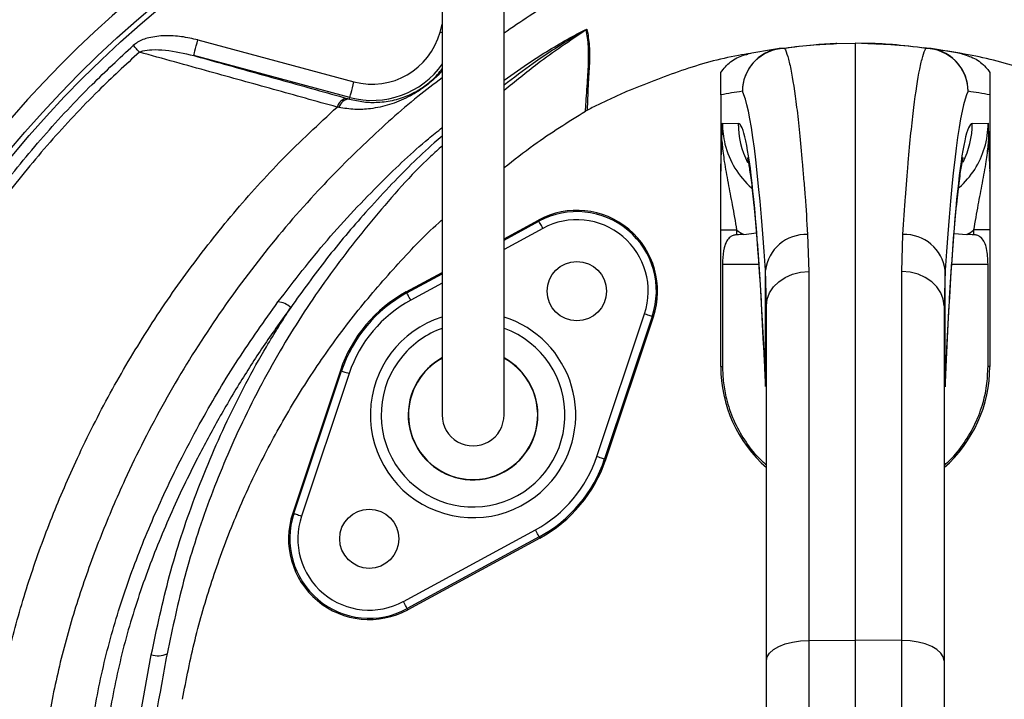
# Model space of a CAD drawing. Header units: millimetres. Extents: x 3239 to 9129, y 3304 to 9194.
# Tile 6 of 12: x 5407 to 6322, y 6390 to 7021. Entities that reach past the tile are written whole.
import ezdxf

# ---------------------------------------------------------------- set-up
doc = ezdxf.new("R2010")
doc.units = ezdxf.units.MM
doc.header["$LTSCALE"] = 5

msp = doc.modelspace()

# ---------------------------------------------------------------- linework, layer by layer
at = {"color": 8, "linetype": 'Continuous', "lineweight": 25}
for p, q in [((5797.93, 7009.43), (5799.89, 7016.76)), ((5799.93, 7008.9), (5797.93, 7009.43)), ((5857.39, 6816.24), (5889.85, 6833.85)), ((5893.43, 6827.26), (5857.39, 6807.71)), ((6060.34, 6794.07), (6093.98, 6794.07)), ((6273.3, 6794.07), (6306.95, 6794.07)), ((5767.2, 6767.28), (5799.89, 6785.03)), ((5799.89, 6776.5), (5770.77, 6760.69)), ((6100.15, 6680.37), (6100.14, 6684.08)), ((6267.14, 6684.08), (6267.13, 6680.29))]:
    msp.add_line(p, q, dxfattribs=at)
at = {"color": 7, "linetype": 'Continuous', "lineweight": 25}
for p, q in [((5573, 7002.14), (5718, 6963.29)), ((6166.55, 6998.77), (6183.64, 6999.07)), ((6183.64, 6999.07), (6183.64, 6445.13)), ((6200.74, 6998.77), (6183.64, 6999.07)), ((6201.08, 6998.16), (6183.64, 6999.07)), ((5714.12, 6948.8), (5569.12, 6987.65)), ((6058.64, 6951.14), (6058.64, 6881.03)), ((6308.64, 6951.14), (6308.64, 6881.03)), ((5711.9, 6947.84), (5713.73, 6947.33)), ((5713.73, 6947.33), (5714.12, 6948.8)), ((5704.01, 6939.47), (5702.32, 6939.82)), ((5934.17, 6936.7), (5933.15, 6936.14)), ((6060.23, 6924.84), (6074.96, 6924.58)), ((6292.33, 6924.58), (6307.06, 6924.84)), ((5857.39, 6817.58), (5889.29, 6834.89)), ((5889.85, 6833.85), (5889.29, 6834.89)), ((6058.64, 6825.74), (6073.38, 6825.74)), ((6058.64, 6699.08), (6058.64, 6825.74)), ((6073.38, 6825.74), (6073.38, 6821.31)), ((6080.08, 6821.49), (6091.79, 6823.17)), ((6308.64, 6825.74), (6293.9, 6825.74)), ((6293.9, 6821.31), (6293.9, 6825.74)), ((6308.64, 6825.74), (6308.64, 6699.08)), ((6139.41, 6821.58), (6140.44, 6787.31)), ((6226.84, 6787.31), (6227.88, 6821.58)), ((6275.45, 6822.62), (6287.21, 6821.49)), ((5766.63, 6768.32), (5799.89, 6786.37)), ((6060.34, 6794.07), (6060.34, 6699.08)), ((6101.14, 6755.36), (6100.14, 6788.32)), ((6100.14, 6684.08), (6100.14, 6788.32)), ((6140.44, 6787.31), (6140.44, 6444.77)), ((6226.84, 6444.77), (6226.84, 6787.31)), ((6267.14, 6788.32), (6266.14, 6755.36)), ((6267.14, 6684.08), (6267.14, 6788.32)), ((6306.95, 6699.08), (6306.95, 6794.07)), ((5767.2, 6767.28), (5766.63, 6768.32)), ((6101.14, 6425.88), (6101.14, 6755.36)), ((6266.14, 6755.36), (6266.14, 6425.88)), ((5943.7, 6615.59), (5987.96, 6747.94)), ((5995.07, 6745.56), (5950.81, 6613.21)), ((5951.93, 6612.84), (5996.19, 6745.19)), ((5995.07, 6745.56), (5996.19, 6745.19)), ((5705.35, 6695.29), (5661.1, 6562.94)), ((5662.22, 6562.57), (5706.47, 6694.92)), ((5706.47, 6694.92), (5705.35, 6695.29)), ((6058.64, 6699.08), (6060.34, 6699.08)), ((6308.64, 6699.08), (6306.95, 6699.08)), ((5713.58, 6692.54), (5669.33, 6560.19)), ((5950.81, 6613.21), (5951.93, 6612.84)), ((5662.22, 6562.57), (5661.1, 6562.94)), ((5763.86, 6480.87), (5886.51, 6547.44)), ((5890.09, 6540.85), (5767.44, 6474.28)), ((5890.65, 6539.81), (5768, 6473.24)), ((5890.09, 6540.85), (5890.65, 6539.81)), ((5767.44, 6474.28), (5768, 6473.24)), ((6140.44, 6444.77), (6183.64, 6445.13)), ((6140.44, 6444.77), (6140.44, 5976.21)), ((6183.64, 6445.13), (6183.64, 5975.71)), ((6226.84, 6444.77), (6183.64, 6445.13)), ((6226.84, 5976.21), (6226.84, 6444.77)), ((5494.48, 6236.2), (5529.74, 6431.51)), ((6101.14, 6002.55), (6101.14, 6425.88)), ((6266.14, 6425.88), (6266.14, 6002.55))]:
    msp.add_line(p, q, dxfattribs=at)
at = {"color": 7, "linetype": 'Continuous', "lineweight": 25, "flags": 128}
for points in [[(5518.67, 6990.83), (5518.04, 6991.53), (5517.37, 6992.26), (5516.69, 6993.03), (5515.99, 6993.81), (5515.26, 6994.61), (5514.53, 6995.42), (5513.79, 6996.25), (5513.04, 6997.08)], [(5569.12, 6987.65), (5569.2, 6987.98), (5569.43, 6988.83), (5569.79, 6990.18), (5570.28, 6991.99), (5570.86, 6994.17), (5571.53, 6996.66), (5572.25, 6999.35), (5573, 7002.14)], [(5714.12, 6948.8), (5714.21, 6949.12), (5714.44, 6949.97), (5714.8, 6951.33), (5715.28, 6953.13), (5715.87, 6955.32), (5716.53, 6957.8), (5717.25, 6960.49), (5718, 6963.29)], [(5893.43, 6827.26), (5892.74, 6828.53), (5892.07, 6829.76), (5891.46, 6830.89), (5890.92, 6831.88), (5890.47, 6832.7), (5890.14, 6833.32), (5889.93, 6833.71), (5889.85, 6833.85)], [(6101.14, 6755.36), (6101.89, 6761.53), (6104.12, 6767.46), (6107.74, 6772.94), (6112.61, 6777.76), (6118.56, 6781.74), (6125.35, 6784.72), (6132.74, 6786.6), (6140.44, 6787.31)], [(6266.14, 6755.36), (6265.39, 6761.53), (6263.16, 6767.46), (6259.55, 6772.94), (6254.67, 6777.76), (6248.73, 6781.74), (6241.93, 6784.72), (6234.54, 6786.6), (6226.84, 6787.31)], [(5770.77, 6760.69), (5770.08, 6761.97), (5769.42, 6763.19), (5768.8, 6764.32), (5768.27, 6765.31), (5767.82, 6766.13), (5767.49, 6766.75), (5767.27, 6767.14), (5767.2, 6767.28)], [(5987.96, 6747.94), (5989.33, 6747.48), (5990.65, 6747.04), (5991.87, 6746.63), (5992.94, 6746.27), (5993.83, 6745.98), (5994.49, 6745.75), (5994.91, 6745.61), (5995.07, 6745.56)], [(5706.47, 6694.92), (5706.63, 6694.87), (5707.05, 6694.73), (5707.71, 6694.5), (5708.6, 6694.21), (5709.67, 6693.85), (5710.89, 6693.44), (5712.21, 6693), (5713.58, 6692.54)], [(5943.7, 6615.59), (5945.07, 6615.13), (5946.39, 6614.69), (5947.61, 6614.28), (5948.69, 6613.92), (5949.57, 6613.63), (5950.24, 6613.4), (5950.66, 6613.26), (5950.81, 6613.21)], [(5662.22, 6562.57), (5662.37, 6562.52), (5662.79, 6562.38), (5663.46, 6562.15), (5664.34, 6561.86), (5665.41, 6561.5), (5666.63, 6561.09), (5667.96, 6560.65), (5669.33, 6560.19)], [(5890.09, 6540.85), (5890.01, 6540.99), (5889.8, 6541.38), (5889.47, 6542), (5889.02, 6542.82), (5888.48, 6543.81), (5887.87, 6544.94), (5887.2, 6546.16), (5886.51, 6547.44)], [(5767.44, 6474.28), (5767.36, 6474.42), (5767.15, 6474.81), (5766.81, 6475.43), (5766.37, 6476.25), (5765.83, 6477.24), (5765.21, 6478.37), (5764.55, 6479.6), (5763.86, 6480.87)], [(6101.14, 6425.88), (6101.89, 6429.52), (6104.12, 6433.03), (6107.74, 6436.27), (6112.61, 6439.12), (6118.56, 6441.47), (6125.35, 6443.24), (6132.74, 6444.35), (6140.44, 6444.77)], [(6266.14, 6425.88), (6265.39, 6429.52), (6263.16, 6433.03), (6259.55, 6436.27), (6254.67, 6439.12), (6248.73, 6441.47), (6241.93, 6443.24), (6234.54, 6444.35), (6226.84, 6444.77)]]:
    msp.add_lwpolyline(points, dxfattribs=at)
at = {"color": 7, "linetype": 'Continuous', "lineweight": 25}
for centre, radius in [((6183.64, 6249.07), 2945), ((6183.64, 6249.07), 2500), ((6183.64, 6249.07), 2470), ((6183.64, 6249.07), 2467.03), ((6183.64, 6249.07), 2375), ((6183.64, 6249.07), 2346.86), ((6183.64, 6249.07), 2328.66), ((6183.64, 6249.07), 1020), ((6183.64, 6249.07), 1015), ((5925.06, 6768.97), 27.5), ((5732.22, 6539.16), 27.5)]:
    msp.add_circle(centre, radius, dxfattribs=at)
for centre, radius, start, end in [((6183.64, 6249.07), 1575, 273.77401, 266.22599), ((6183.64, 6249.07), 1575, 273.77401, 157.5), ((6183.64, 6249.07), 1565, 273.81739, 266.18261), ((6183.64, 6249.07), 1262.61, 110.02752, 249.97248), ((6183.64, 6249.07), 1038.19, 100.43639, 259.56361), ((5734.89, 7026.32), 65.26, 255, 345), ((5941.58, 6998.64), 15.14, 118.14868, 121.77652), ((6167.25, 6958.77), 40, 91, 92.04257), ((6118.88, 6954.25), 40.08, 91.174, 179.68744), ((6118.77, 6954.5), 39.97, 98.13228, 180.04215), ((6183.64, 6499.07), 500, 98.1084, 101.49508), ((6117.02, 6966.64), 27.7, 87.84436, 98.098), ((6250.26, 6966.64), 27.7, 81.902, 92.15564), ((6248.4, 6954.25), 40.08, 0.31256, 88.826), ((6248.51, 6954.5), 39.97, 359.95785, 81.86772), ((6183.64, 6499.07), 500, 78.50492, 81.8916), ((6143.68, 6499.07), 460, 98.1084, 100.65352), ((6223.6, 6499.07), 460, 79.34648, 81.8916), ((5712.69, 6937.18), 10.7, 94.21506, 165.67381), ((5714.31, 6936.68), 10.67, 93.11172, 164.84205), ((6183.64, 6249.07), 1575, 157.5, 266.22599), ((5925.06, 6768.97), 75, 341.51019, 118.48981), ((5925.06, 6768.97), 73.82, 341.51019, 118.48981), ((5925.06, 6768.97), 66.32, 341.51019, 118.48981), ((6137.92, 6783.52), 38.08, 87.76696, 172.7674), ((6229.36, 6783.52), 38.08, 7.2326, 92.23304), ((5828.64, 6654.07), 130, 118.48981, 161.51019), ((5645.37, 6738.52), 20.64, 47.78149, 84.24894), ((5828.64, 6654.07), 128.82, 118.48981, 161.51019), ((5828.64, 6654.07), 121.32, 118.48981, 161.51019), ((5828.64, 6654.07), 60.28, 140, 61.47705), ((5828.64, 6654.07), 60.27, 140, 61.47132), ((5828.64, 6654.07), 60, 180, 61.01296), ((5828.64, 6654.07), 60, 119.02227, 180), ((5828.64, 6654.07), 60.28, 118.61496, 140), ((5828.64, 6654.07), 60.27, 118.62042, 140), ((6183.64, 6699.08), 125, 180, 228.70013), ((6183.64, 6699.08), 125, 311.29987, 0), ((5828.64, 6654.07), 28.75, 180, 0.08699), ((5828.64, 6654.07), 121.32, 298.48981, 341.51019), ((5828.64, 6654.07), 128.82, 298.48981, 341.51019), ((5828.64, 6654.07), 130, 298.48981, 341.51019), ((5732.22, 6539.16), 75, 161.51019, 298.48981), ((5732.22, 6539.16), 73.82, 161.51019, 298.48981), ((5732.22, 6539.16), 66.32, 161.51019, 298.48981), ((5536.04, 6450.47), 19.98, 251.60212, 294.5614)]:
    msp.add_arc(centre, radius, start, end, dxfattribs=at)
at = {"color": 8, "linetype": 'Continuous', "lineweight": 25}
for centre, radius, start, end in [((5734.89, 7026.32), 80.26, 255, 324.62666), ((6155.01, 6924.57), 80.05, 179.99398, 206.84835), ((6212.26, 6924.58), 80.06, 333.3696, 0.00312), ((5828.64, 6654.07), 95.36, 107.71148, 320), ((5828.64, 6654.07), 95.36, 320, 72.42219), ((5828.64, 6654.07), 85.37, 140, 70.11617), ((5828.64, 6654.07), 85.37, 109.75668, 140)]:
    msp.add_arc(centre, radius, start, end, dxfattribs=at)
at = {"color": 7, "linetype": 'Continuous', "lineweight": 25}
for centre, major_axis, ratio, start_param, end_param in [((6075.1, 5949.07), (0, 1008.8), 0.044737, 5.694974, 6.201119), ((6292.18, 5949.07), (0, 1008.8), 0.044737, 0.082066, 0.588211), ((6074.93, 6144.07), (0, 780.51), 0.044737, 5.476463, 6.282404), ((6292.35, 6144.07), (0, 780.51), 0.044737, 0.000781, 0.806722), ((6140.48, 6924.83), (80.25, -1.14), 0.996836, 3.399574, 4.004193), ((6226.81, 6924.83), (80.25, 1.14), 0.996836, 5.426819, 5.980616), ((6141.18, 6924.83), (120.2, -1.64), 0.99822, 4.126821, 4.192824), ((6226.11, 6924.83), (120.2, 1.64), 0.99822, 5.231954, 5.297957), ((8475.24, 6794.07), (2864.5, 0), 0.017455, 2.561032, 2.565307), ((3892.04, 6794.07), (2864.5, 0), 0.017455, 0.576285, 0.580561)]:
    msp.add_ellipse(centre, major_axis=major_axis, ratio=ratio, start_param=start_param, end_param=end_param, dxfattribs=at)
at = {"color": 8, "linetype": 'Continuous', "lineweight": 25}
for centre, major_axis, start_param, end_param in [((6140.48, 6924.83), (80.25, -1.14), 3.1558, 3.399574), ((6226.81, 6924.83), (80.25, 1.14), 5.980616, 6.268978)]:
    msp.add_ellipse(centre, major_axis=major_axis, ratio=0.996836, start_param=start_param, end_param=end_param, dxfattribs=at)
for points, knots in [([(6087.77, 7109.01), (6070.24, 7105.2), (6035.13, 7097.56), (5984.25, 7079.55), (5932.65, 7055.09), (5890.42, 7031.04), (5865.16, 7013.75), (5857.39, 7008.44)], [0, 0, 0, 0, 0.212316, 0.425192, 0.637522, 0.888477, 1, 1, 1, 1]), ([(6677.39, 5665.6), (6683.09, 5670.38), (6705.19, 5688.92), (6740.03, 5725.29), (6781.53, 5774.22), (6818.88, 5826.97), (6851.93, 5883.04), (6880.43, 5942.18), (6903.94, 6003.47), (6922.25, 6066.51), (6935.08, 6130.97), (6942.45, 6196.42), (6944.19, 6262.25), (6940.25, 6327.58), (6930.24, 6391.9), (6914.79, 6454.87), (6894.63, 6516.51), (6869.54, 6578.96), (6839.37, 6641.91), (6803.58, 6704.79), (6763.47, 6765), (6719.98, 6821.13), (6673.4, 6873.04), (6624.18, 6920.77), (6571.73, 6965.05), (6516.38, 7005.47), (6464.71, 7038.07), (6417.35, 7063.41), (6374.84, 7082.08), (6331, 7097.28), (6298.9, 7105.34), (6281.64, 7108.61), (6279.52, 7109.01)], [0, 0, 0, 0, 0.012243, 0.047476, 0.082711, 0.117826, 0.153727, 0.189755, 0.225782, 0.261682, 0.297697, 0.333847, 0.369988, 0.405992, 0.441442, 0.477007, 0.512617, 0.548131, 0.58774, 0.627448, 0.667153, 0.706756, 0.744251, 0.781886, 0.819565, 0.857192, 0.89468, 0.920099, 0.945599, 0.971072, 0.996452, 1, 1, 1, 1]), ([(5857.39, 6964.67), (5865.68, 6970.63), (5880.03, 6980.94), (5901.5, 6994.2), (5917.69, 7003.61), (5928.46, 7009.41), (5932.83, 7011.49), (5933.93, 7011.93), (5934.36, 7012.05), (5934.41, 7012.01), (5934.44, 7011.99)], [0, 0, 0, 0, 0.3330622, 0.5764132, 0.8193722, 0.9418445, 0.9732228, 0.9851778, 0.9925919, 1, 1, 1, 1]), ([(5933.61, 7011.51), (5933.62, 7011.52), (5933.62, 7011.54), (5933.56, 7011.53), (5933.45, 7011.49), (5933.16, 7011.37), (5932.17, 7010.85), (5928.08, 7008.55), (5917.93, 7002.45), (5902.5, 6992.61), (5880.96, 6978.18), (5866.28, 6966.89), (5857.39, 6960.06)], [0, 0, 0, 0, 0.001957, 0.003728, 0.00565, 0.007969, 0.016527, 0.043545, 0.159831, 0.397579, 0.635443, 1, 1, 1, 1]), ([(5933.61, 7011.51), (5918.4, 7001.24), (5892.15, 6983.52), (5867.68, 6963.6), (5857.39, 6955.23)], [0, 0, 0, 0, 0.579846, 1, 1, 1, 1]), ([(5799.89, 6973.59), (5799.22, 6972.79), (5796.75, 6969.85), (5791.82, 6965.24), (5785.37, 6959.87), (5777.54, 6954.3), (5766.16, 6947.73), (5751.14, 6941.6), (5734.75, 6938.15), (5718.92, 6937.17), (5708.98, 6938.71), (5704.01, 6939.47)], [0, 0, 0, 0, 0.030261, 0.110653, 0.171844, 0.232475, 0.345983, 0.5298, 0.71389, 0.857045, 1, 1, 1, 1]), ([(5799.89, 6966.96), (5792.34, 6961.23), (5767.85, 6942.63), (5729.25, 6907.77), (5680.11, 6858.7), (5631.13, 6801.5), (5583.43, 6735.87), (5541.06, 6666.66), (5508.05, 6601.68), (5482.61, 6542.26), (5463.26, 6489.15), (5447.22, 6434.91), (5434.94, 6379.79), (5426.28, 6319.47), (5422.88, 6253.96), (5425.72, 6183.77), (5434.91, 6114.11), (5449.88, 6047.52), (5470.06, 5984.38), (5494.64, 5924.81), (5523.97, 5867.42), (5558.16, 5812.29), (5597.11, 5759.71), (5641.15, 5710.69), (5672.32, 5679.01), (5689.67, 5665.05), (5689.89, 5664.87)], [0, 0, 0, 0, 0.01898, 0.061566, 0.10401, 0.157985, 0.212135, 0.266293, 0.320279, 0.357895, 0.395642, 0.43339, 0.471053, 0.508598, 0.555279, 0.602162, 0.649055, 0.695752, 0.738613, 0.78162, 0.824628, 0.867489, 0.911367, 0.955403, 0.999437, 1, 1, 1, 1]), ([(5691.15, 5602.2), (5679.74, 5611.11), (5649.9, 5634.38), (5605.99, 5677.19), (5559.4, 5729.47), (5517.93, 5785.17), (5481.61, 5843.69), (5450.44, 5904.59), (5424.32, 5967.82), (5404.38, 6030.15), (5390.09, 6091.03), (5380.69, 6150.04), (5375.57, 6209.66), (5374.83, 6269.4), (5378.51, 6328.89), (5386.93, 6387.86), (5399.77, 6446.08), (5416.6, 6503.38), (5437.02, 6559.47), (5461.67, 6616.63), (5490.96, 6674.58), (5525.45, 6732.8), (5563.74, 6788.7), (5605.69, 6841.79), (5651.5, 6892.73), (5685.16, 6923.92), (5702.32, 6939.82)], [0, 0, 0, 0, 0.02836, 0.074122, 0.119887, 0.165487, 0.210019, 0.254703, 0.299388, 0.34392, 0.382793, 0.421826, 0.460907, 0.499928, 0.538792, 0.577595, 0.616524, 0.655534, 0.694534, 0.733398, 0.777457, 0.821666, 0.865921, 0.910118, 0.954167, 1, 1, 1, 1]), ([(5647.43, 6759.06), (5662.39, 6778.42), (5692.31, 6817.15), (5739.84, 6867.12), (5775.86, 6901.6), (5795.63, 6917.39), (5799.89, 6920.79)], [0, 0, 0, 0, 0.330921, 0.661811, 0.927163, 1, 1, 1, 1]), ([(5799.89, 6912.94), (5797.46, 6910.86), (5780.12, 6896.11), (5756.61, 6872.19), (5723.21, 6836.27), (5692.05, 6799.3), (5670.17, 6768.97), (5659.24, 6753.81)], [0, 0, 0, 0, 0.044798, 0.318681, 0.470883, 0.735439, 1, 1, 1, 1]), ([(5799.89, 6903.87), (5796.3, 6900.61), (5773.74, 6880.11), (5736.76, 6838), (5689.65, 6777.93), (5654.93, 6724), (5629.73, 6678.65), (5606.84, 6632.71), (5582.71, 6574.84), (5559.66, 6504.49), (5549.45, 6456.35), (5544.35, 6432.29)], [0, 0, 0, 0, 0.026436, 0.165963, 0.30549, 0.444519, 0.517827, 0.591136, 0.727346, 0.86379, 1, 1, 1, 1])]:
    msp.add_open_spline(points, degree=3, knots=knots, dxfattribs=at)
at = {"color": 7, "linetype": 'Continuous', "lineweight": 25}
for points, knots in [([(5799.89, 7045.61), (5799.89, 7032.5), (5799.89, 7008.01), (5799.89, 6974.06), (5799.89, 6945.54), (5799.89, 6922.28), (5799.89, 6902.85), (5799.89, 6885.45), (5799.89, 6858.27), (5799.89, 6821.89), (5799.89, 6789.38), (5799.89, 6768.85), (5799.89, 6758.56), (5799.89, 6749.24), (5799.89, 6740.89), (5799.89, 6733.46), (5799.89, 6726.49), (5799.89, 6719.19), (5799.89, 6710.49), (5799.89, 6700.56), (5799.89, 6690.2), (5799.89, 6680.44), (5799.89, 6671.84), (5799.89, 6664.68), (5799.89, 6658.89), (5799.89, 6655.72), (5799.89, 6654.07)], [0, 0, 0, 0, 0.062475, 0.116763, 0.162869, 0.200799, 0.230969, 0.259524, 0.288504, 0.370176, 0.452628, 0.476037, 0.498431, 0.519487, 0.539199, 0.557563, 0.574583, 0.593457, 0.617571, 0.651546, 0.69241, 0.74023, 0.795001, 0.856557, 0.924863, 1, 1, 1, 1]), ([(5857.39, 6654.07), (5857.39, 6655.44), (5857.39, 6658.06), (5857.39, 6662.53), (5857.39, 6667.71), (5857.39, 6673.64), (5857.39, 6680.18), (5857.39, 6687.03), (5857.39, 6693.83), (5857.39, 6701.12), (5857.39, 6709.55), (5857.39, 6720.28), (5857.39, 6733.09), (5857.39, 6748.06), (5857.39, 6767.05), (5857.39, 6790.09), (5857.39, 6816.83), (5857.39, 6843.79), (5857.39, 6867.38), (5857.39, 6889.06), (5857.39, 6910.71), (5857.39, 6937.28), (5857.39, 6968.87), (5857.39, 7005.54), (5857.39, 7031.73), (5857.39, 7045.61)], [0, 0, 0, 0, 0.062133, 0.118852, 0.17019, 0.216187, 0.256775, 0.291881, 0.321501, 0.345658, 0.375852, 0.40732, 0.441502, 0.478325, 0.515921, 0.568505, 0.620521, 0.669451, 0.715185, 0.743961, 0.78022, 0.823947, 0.875147, 0.933829, 1, 1, 1, 1]), ([(5573, 7002.14), (5567.97, 7003.3), (5557.93, 7005.62), (5542.51, 7006.45), (5528.62, 7004.89), (5518.56, 7001.39), (5514.33, 6998.08), (5513.04, 6997.08)], [0, 0, 0, 0, 0.248635, 0.496978, 0.741062, 0.9217, 1, 1, 1, 1]), ([(5933.15, 6936.14), (5933.15, 6936.14), (5933.15, 6939.75), (5934.67, 6959.15), (5935.86, 6977.31), (5936.29, 6996.9), (5934.51, 7006.64), (5933.61, 7011.51)], [0, 0, 0, 0, 0.0000015, 0.224368, 0.4828871, 0.7414317, 1, 1, 1, 1]), ([(5934.44, 7011.99), (5935.32, 7007.11), (5937.06, 6997.34), (5936.83, 6977.76), (5935.06, 6959.63), (5935.07, 6940.3), (5934.17, 6936.7), (5934.17, 6936.7)], [0, 0, 0, 0, 0.258701, 0.517358, 0.775962, 0.999998, 1, 1, 1, 1]), ([(5201.18, 6456.36), (5203.26, 6465.82), (5210.5, 6498.67), (5226.21, 6554.21), (5250.51, 6622.03), (5279.59, 6687.95), (5312.35, 6749.91), (5348.34, 6807.79), (5386.95, 6861.7), (5429.03, 6912.92), (5471.11, 6958.16), (5500.16, 6985.12), (5513.04, 6997.08)], [0, 0, 0, 0, 0.045792, 0.159051, 0.272601, 0.386151, 0.499411, 0.603676, 0.708167, 0.812658, 0.916924, 1, 1, 1, 1]), ([(6113.12, 6994.07), (6122.75, 6995.29), (6136.22, 6997), (6153.78, 6998.2), (6162.14, 6998.62), (6165.67, 6998.74), (6165.8, 6998.75), (6165.82, 6998.75)], [0, 0, 0, 0, 0.501557, 0.701372, 0.900224, 0.979945, 1, 1, 1, 1]), ([(6166.55, 6998.77), (6165.96, 6998.75), (6164.22, 6998.69), (6154.99, 6998.24), (6139.74, 6997.13), (6127.09, 6995.49), (6118.06, 6994.32)], [0, 0, 0, 0, 0.102056, 0.300547, 0.500899, 1, 1, 1, 1]), ([(6249.22, 6994.32), (6238.73, 6995.66), (6223.71, 6997.57), (6207.48, 6998.5), (6201.33, 6998.75), (6200.87, 6998.76), (6200.74, 6998.77)], [0, 0, 0, 0, 0.582943, 0.834479, 0.950598, 1, 1, 1, 1]), ([(6201.46, 6998.75), (6201.61, 6998.74), (6202.12, 6998.72), (6208.88, 6998.46), (6226.46, 6997.47), (6242.76, 6995.47), (6254.17, 6994.07)], [0, 0, 0, 0, 0.047896, 0.162322, 0.413978, 1, 1, 1, 1]), ([(5518.67, 6990.83), (5505.86, 6979.01), (5476.97, 6952.35), (5435.11, 6907.57), (5393.26, 6856.84), (5354.87, 6803.42), (5317.44, 6743.42), (5282.28, 6676.34), (5250.65, 6602.08), (5229.06, 6537.15), (5215.9, 6487.8), (5210.7, 6464.17), (5208.63, 6454.78)], [0, 0, 0, 0, 0.083038, 0.187289, 0.291768, 0.396247, 0.500498, 0.628504, 0.756721, 0.884727, 0.954198, 1, 1, 1, 1]), ([(5518.67, 6990.83), (5519.68, 6991.23), (5523.36, 6992.7), (5531.59, 6993.38), (5547.56, 6992.75), (5560.39, 6989.72), (5569.12, 6987.65)], [0, 0, 0, 0, 0.063206, 0.229505, 0.475649, 1, 1, 1, 1]), ([(5702.32, 6939.82), (5682.67, 6945.29), (5643.35, 6956.23), (5582.09, 6973.23), (5540.49, 6984.77), (5518.67, 6990.83)], [0, 0, 0, 0, 0.32217, 0.644479, 1, 1, 1, 1]), ([(5569.12, 6987.65), (5577.28, 6985.38), (5605.22, 6977.59), (5652.88, 6964.3), (5692.23, 6953.33), (5711.9, 6947.84)], [0, 0, 0, 0, 0.17117, 0.585584, 1, 1, 1, 1]), ([(6086.72, 6989.55), (6082.85, 6988.97), (6060.96, 6985.7), (6021.97, 6974.53), (5988.17, 6960.97), (5971.27, 6954.19)], [0, 0, 0, 0, 0.097132, 0.548566, 1, 1, 1, 1]), ([(6058.64, 6971.99), (6061.51, 6975.49), (6067.23, 6982.48), (6076.85, 6987.32), (6082.6, 6988.7), (6084, 6989.04)], [0, 0, 0, 0, 0.430786, 0.861562, 1, 1, 1, 1]), ([(6118.06, 6994.32), (6119.02, 6992.5), (6119.97, 6989.98), (6121.39, 6985.14), (6121.86, 6983.35), (6122.8, 6979.43), (6123.26, 6977.31), (6125.59, 6965.85), (6127.41, 6954.02), (6130.98, 6925.13), (6132.73, 6908.06), (6134.87, 6883.35), (6135.3, 6878.24), (6136.14, 6867.73), (6136.56, 6862.32), (6137.8, 6845.64), (6138.61, 6833.92), (6139.41, 6821.58)], [0, 0, 0, 0, 0.125, 0.125, 0.1875, 0.1875, 0.25, 0.25, 0.5, 0.5, 0.75, 0.75, 0.8125, 0.8125, 0.875, 0.875, 1, 1, 1, 1]), ([(6227.88, 6821.58), (6228.68, 6833.92), (6229.49, 6845.65), (6230.73, 6862.36), (6231.15, 6867.77), (6231.99, 6878.27), (6232.41, 6883.35), (6234.54, 6907.93), (6236.28, 6924.97), (6239.86, 6953.89), (6241.68, 6965.78), (6244.02, 6977.31), (6244.49, 6979.44), (6245.43, 6983.36), (6245.9, 6985.15), (6247.32, 6989.98), (6248.27, 6992.5), (6249.22, 6994.32)], [0, 0, 0, 0, 0.125, 0.125, 0.1875, 0.1875, 0.25, 0.25, 0.5, 0.5, 0.75, 0.75, 0.8125, 0.8125, 0.875, 0.875, 1, 1, 1, 1]), ([(6396.01, 6954.19), (6379.13, 6961.03), (6345.35, 6974.71), (6295.25, 6988.18), (6262.07, 6992.76), (6246.95, 6994.85)], [0, 0, 0, 0, 0.352358, 0.704716, 1, 1, 1, 1]), ([(6283.28, 6989.04), (6287.6, 6987.7), (6296.24, 6985.04), (6304.36, 6977.96), (6307.81, 6973.16), (6308.64, 6971.99)], [0, 0, 0, 0, 0.431026, 0.862058, 1, 1, 1, 1]), ([(5713.73, 6947.33), (5718.2, 6946.31), (5727.25, 6944.24), (5741.23, 6944), (5755.74, 6946.06), (5768.53, 6950.41), (5778.41, 6955.67), (5785.22, 6960.39), (5790.81, 6965.05), (5795.88, 6970.12), (5798.53, 6973.64), (5799.89, 6975.43)], [0, 0, 0, 0, 0.141493, 0.285993, 0.464464, 0.646478, 0.75046, 0.802465, 0.854123, 0.925416, 1, 1, 1, 1]), ([(6058.64, 6951.14), (6058.64, 6951.36), (6058.64, 6951.88), (6058.64, 6952.79), (6058.64, 6954.8), (6058.64, 6957.27), (6058.64, 6959.91), (6058.64, 6964.11), (6058.64, 6968.68), (6058.64, 6970.89), (6058.64, 6971.99)], [0, 0, 0, 0, 0.0044289, 0.0101379, 0.0206981, 0.0659526, 0.1552598, 0.2447689, 0.6222639, 1, 1, 1, 1]), ([(6308.64, 6971.99), (6308.64, 6971.82), (6308.64, 6970.93), (6308.64, 6969.15), (6308.64, 6966.53), (6308.64, 6963.87), (6308.64, 6961.61), (6308.64, 6959.7), (6308.64, 6958.09), (6308.64, 6956.73), (6308.64, 6955.58), (6308.64, 6954.5), (6308.64, 6953.51), (6308.64, 6952.48), (6308.64, 6951.76), (6308.64, 6951.28), (6308.64, 6951.14)], [0, 0, 0, 0, 0.05892, 0.294616, 0.52462, 0.67901, 0.782776, 0.852654, 0.899854, 0.93187, 0.953739, 0.968831, 0.984355, 0.990693, 0.997105, 1, 1, 1, 1]), ([(5971.27, 6954.19), (5969.49, 6953.4), (5965.92, 6951.81), (5960.58, 6949.38), (5955.26, 6946.92), (5949.96, 6944.42), (5944.68, 6941.89), (5939.41, 6939.32), (5935.92, 6937.57), (5934.17, 6936.7)], [0, 0, 0, 0, 0.142874, 0.285731, 0.428578, 0.571422, 0.714269, 0.857126, 1, 1, 1, 1]), ([(5857.39, 6883.67), (5866.58, 6890.86), (5890.8, 6909.8), (5916.93, 6926.05), (5933.15, 6936.14)], [0, 0, 0, 0, 0.379124, 1, 1, 1, 1]), ([(6059.73, 6908.63), (6059.89, 6914.02), (6060.05, 6919.44), (6060.22, 6924.8), (6060.23, 6924.84)], [0, 0, 0, 0, 0.993576, 1, 1, 1, 1]), ([(6307.06, 6924.84), (6307.06, 6924.8), (6307.23, 6919.44), (6307.4, 6914.02), (6307.56, 6908.63)], [0, 0, 0, 0, 0.006424, 1, 1, 1, 1]), ([(6058.64, 6881.03), (6058.64, 6880.87), (6058.64, 6880.65), (6058.65, 6880.42), (6058.65, 6880.31), (6058.66, 6880.26), (6058.67, 6880.25), (6058.68, 6880.35), (6058.74, 6881.25), (6058.93, 6885.94), (6059.28, 6895.15), (6059.57, 6903.82), (6059.73, 6908.63)], [0, 0, 0, 0, 0.012381, 0.016905, 0.020094, 0.023299, 0.027094, 0.033575, 0.054171, 0.149757, 0.529048, 1, 1, 1, 1]), ([(6059.73, 6908.63), (6059.83, 6907.4), (6060.38, 6900.81), (6062.08, 6887.8), (6065.39, 6869.47), (6068.8, 6852.2), (6071.48, 6837.5), (6072.75, 6829.66), (6073.38, 6825.74)], [0, 0, 0, 0, 0.044499, 0.237941, 0.484775, 0.731119, 0.865654, 1, 1, 1, 1]), ([(6293.9, 6825.74), (6294.54, 6829.66), (6295.81, 6837.5), (6298.48, 6852.2), (6301.89, 6869.47), (6305.2, 6887.8), (6306.91, 6900.81), (6307.46, 6907.4), (6307.56, 6908.63)], [0, 0, 0, 0, 0.134346, 0.268881, 0.515225, 0.762059, 0.955501, 1, 1, 1, 1]), ([(6307.56, 6908.63), (6307.69, 6904.54), (6307.95, 6896.36), (6308.3, 6887.53), (6308.51, 6882.11), (6308.58, 6880.61), (6308.61, 6880.31), (6308.62, 6880.25), (6308.63, 6880.26), (6308.63, 6880.31), (6308.64, 6880.41), (6308.64, 6880.61), (6308.64, 6880.83), (6308.64, 6880.99), (6308.64, 6881.03)], [0, 0, 0, 0, 0.3941322, 0.7888266, 0.9222284, 0.9580528, 0.9661978, 0.9729371, 0.9763985, 0.9798899, 0.9829367, 0.9875623, 0.9967049, 1, 1, 1, 1]), ([(6083.36, 6893.11), (6083.36, 6893.11), (6083.36, 6893.11), (6083.72, 6891.63), (6084.3, 6888.76), (6085.1, 6884.21), (6086.06, 6877.95), (6087.15, 6869.9), (6088.32, 6860.06), (6089.54, 6848.47), (6090.8, 6835.19), (6092.06, 6820.29), (6093.32, 6803.82), (6094.57, 6785.86), (6095.8, 6766.47), (6096.99, 6745.72), (6098.16, 6723.63), (6099.21, 6701.93), (6099.85, 6687.2), (6100.14, 6680.65)], [0, 0, 0, 0, 0.024081, 0.065079, 0.11119, 0.1622, 0.217553, 0.276492, 0.338233, 0.402075, 0.467462, 0.533973, 0.601307, 0.669247, 0.737636, 0.806368, 0.875358, 0.94455, 1, 1, 1, 1]), ([(6267.15, 6680.65), (6267.34, 6685.01), (6267.89, 6697.6), (6268.83, 6717.56), (6269.98, 6740.07), (6271.18, 6761.29), (6272.41, 6781.19), (6273.66, 6799.69), (6274.94, 6816.75), (6276.23, 6832.3), (6277.52, 6846.27), (6278.8, 6858.61), (6280.05, 6869.22), (6281.23, 6878.02), (6282.25, 6884.66), (6283.09, 6889.28), (6283.65, 6891.98), (6283.97, 6893.26), (6283.93, 6893.12), (6283.92, 6893.09)], [0, 0, 0, 0, 0.036782, 0.106236, 0.175586, 0.24478, 0.313778, 0.382524, 0.450938, 0.518914, 0.586299, 0.652877, 0.718335, 0.78222, 0.843883, 0.89539, 0.942418, 0.984407, 1, 1, 1, 1]), ([(6058.64, 6825.74), (6058.64, 6830.34), (6058.64, 6839.66), (6058.64, 6853.66), (6058.64, 6867.6), (6058.64, 6876.53), (6058.64, 6881.03)], [0, 0, 0, 0, 0.236001, 0.47776, 0.737112, 1, 1, 1, 1]), ([(6308.64, 6881.03), (6308.64, 6876.59), (6308.64, 6867.66), (6308.64, 6853.82), (6308.64, 6839.77), (6308.64, 6830.45), (6308.64, 6825.74)], [0, 0, 0, 0, 0.259649, 0.522242, 0.758522, 1, 1, 1, 1]), ([(5558.64, 6390.11), (5562.29, 6408.61), (5569.58, 6445.57), (5585.45, 6499.87), (5604.89, 6553.06), (5628.13, 6604.82), (5655.01, 6654.9), (5685.47, 6702.97), (5719.2, 6748.93), (5756.48, 6792.08), (5783.53, 6820.82), (5798.86, 6834.26), (5799.89, 6835.16)], [0, 0, 0, 0, 0.1098045, 0.2193223, 0.3291033, 0.4394561, 0.549531, 0.6598867, 0.770703, 0.8812264, 0.9920223, 1, 1, 1, 1]), ([(6073.38, 6821.31), (6072.27, 6821.17), (6070.05, 6820.88), (6066.89, 6818.94), (6063.77, 6815.24), (6061.12, 6807.89), (6060.4, 6800.24), (6060.35, 6795.08), (6060.34, 6794.07)], [0, 0, 0, 0, 0.096993, 0.193378, 0.330468, 0.54889, 0.911429, 1, 1, 1, 1]), ([(6306.95, 6794.07), (6306.79, 6798.98), (6306.56, 6806.07), (6304.02, 6814.07), (6301.35, 6818.08), (6298.29, 6820.33), (6295.79, 6821.18), (6294.35, 6821.28), (6293.9, 6821.31)], [0, 0, 0, 0, 0.425159, 0.613981, 0.770767, 0.874047, 0.960867, 1, 1, 1, 1]), ([(5473.19, 6172.88), (5471.34, 6190.33), (5467.62, 6225.28), (5466.93, 6278.04), (5469.88, 6330.7), (5477.23, 6385.83), (5489.99, 6443.03), (5508.48, 6501.85), (5531.31, 6559.25), (5554.54, 6608.28), (5580.61, 6657.11), (5609.52, 6705.76), (5634.8, 6741.29), (5647.43, 6759.06)], [0, 0, 0, 0, 0.084242, 0.168702, 0.253149, 0.337371, 0.435495, 0.533908, 0.632445, 0.730738, 0.792862, 0.896433, 1, 1, 1, 1]), ([(5659.24, 6753.81), (5651.1, 6742.52), (5634.83, 6719.93), (5612.24, 6684.78), (5590.99, 6648.75), (5568.39, 6606.44), (5545.24, 6557.65), (5522.75, 6501.57), (5504.49, 6443.64), (5492.01, 6387.24), (5484.79, 6333.34), (5481.87, 6282), (5482.53, 6230.2), (5486.21, 6195.63), (5488.06, 6178.35)], [0, 0, 0, 0, 0.067317, 0.134635, 0.202408, 0.27018, 0.367566, 0.464934, 0.564271, 0.663591, 0.746802, 0.830016, 0.915007, 1, 1, 1, 1]), ([(5529.74, 6431.51), (5534.96, 6456.09), (5545.41, 6505.25), (5569.22, 6577.8), (5599.21, 6648.88), (5630.06, 6707.63), (5651.61, 6741.74), (5659.24, 6753.81)], [0, 0, 0, 0, 0.216361, 0.432722, 0.655359, 0.877998, 1, 1, 1, 1]), ([(6060.34, 6699.08), (6060.52, 6694.03), (6060.88, 6683.93), (6064.09, 6667.11), (6070.2, 6649.02), (6080.31, 6630.62), (6090.76, 6616.61), (6098.59, 6609.83), (6101.14, 6607.63)], [0, 0, 0, 0, 0.146748, 0.293496, 0.496385, 0.699273, 0.90214, 1, 1, 1, 1]), ([(6266.14, 6607.43), (6267.3, 6608.37), (6273.89, 6613.66), (6283.6, 6625.86), (6294.6, 6643.66), (6301.9, 6662.36), (6306.18, 6680.98), (6306.69, 6693.05), (6306.95, 6699.08)], [0, 0, 0, 0, 0.043217, 0.245295, 0.447595, 0.649895, 0.824947, 1, 1, 1, 1]), ([(5544.35, 6432.29), (5542.62, 6422.78), (5533.99, 6375.19), (5522.22, 6310.09), (5512.19, 6254.49), (5509.04, 6236.99)], [0, 0, 0, 0, 0.146241, 0.731194, 1, 1, 1, 1])]:
    msp.add_open_spline(points, degree=3, knots=knots, dxfattribs=at)
msp.add_open_spline([(6201.46, 6998.75), (6201.22, 6998.76), (6200.98, 6998.76), (6200.74, 6998.77)], degree=3, dxfattribs=at)

doc.saveas('drawing.dxf')
